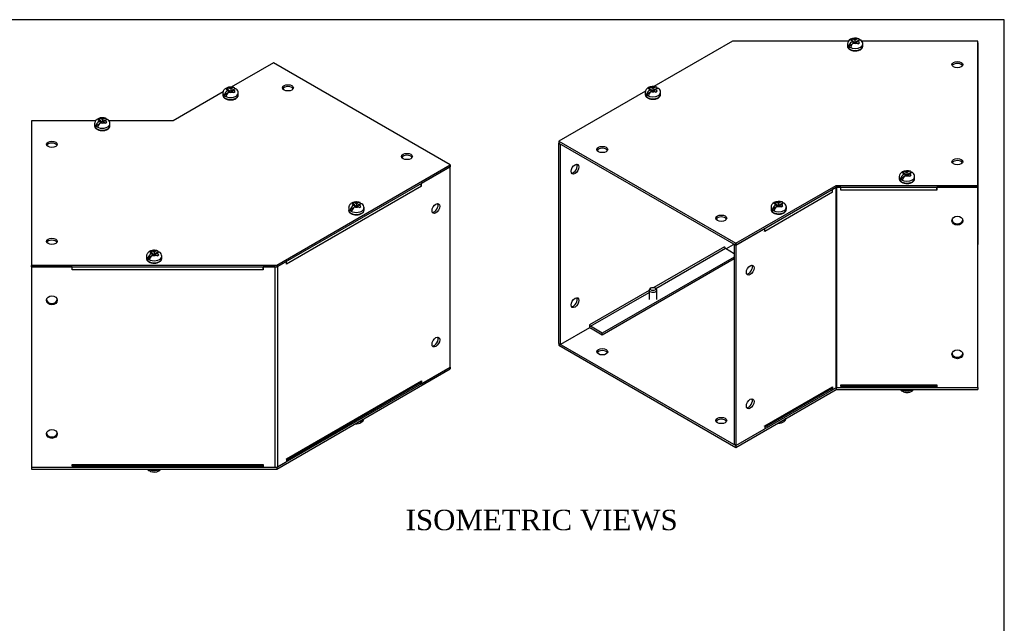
# Model space of a CAD drawing. Header units: inches. Extents: x 0.2 to 77.9, y -0.5 to 51.8.
# Tile 7 of 7: x 53.8 to 77.9, y 37 to 51.8. Entities that reach past the tile are written whole.
import ezdxf
from ezdxf.enums import TextEntityAlignment as Align

# ---------------------------------------------------------------- set-up
doc = ezdxf.new("R2010")
doc.units = ezdxf.units.IN
doc.header["$MEASUREMENT"] = 0
for name, color, linetype in [('COM55573-3', 7, 'Continuous'), ('COM55574-3', 7, 'Continuous'), ('COM55575-3', 7, 'Continuous'), ('Default', 7, 'Continuous'), ('SCS19491', 7, 'Continuous')]:
    doc.layers.add(name, color=color, linetype=linetype)
doc.styles.add('SEACAD_Times_New_Roman', font='times.ttf')

# ---------------------------------------------------------------- blocks, each defined once
blk = doc.blocks.new('SE6')
at = {"layer": 'COM55573-3', "color": 7, "linetype": 'Continuous'}
for p, q in [((71.241, 51.231), (69.315, 50.119)), ((74.08, 51.231), (71.241, 51.231)), ((77.241, 51.231), (74.403, 51.231)), ((77.241, 47.701), (77.241, 51.231)), ((69.113, 50.002), (66.999, 48.782)), ((66.999, 48.782), (71.322, 46.286)), ((66.999, 48.782), (66.999, 48.735)), ((66.999, 48.735), (71.322, 46.239)), ((71.322, 46.286), (73.774, 47.701)), ((73.774, 47.701), (77.241, 47.701)), ((73.774, 47.701), (73.774, 47.655)), ((77.241, 47.701), (77.241, 47.655)), ((71.322, 46.239), (73.774, 47.655)), ((73.774, 47.655), (77.241, 47.655)), ((71.322, 46.286), (71.322, 46.239)), ((77.241, 42.756), (77.241, 46.253)), ((66.999, 43.836), (71.322, 41.34)), ((66.999, 43.836), (66.999, 43.79)), ((66.999, 43.79), (71.322, 41.294)), ((71.322, 41.34), (73.765, 42.751)), ((71.322, 41.294), (73.774, 42.709)), ((73.774, 42.754), (73.774, 42.709)), ((73.774, 42.709), (77.241, 42.709)), ((73.894, 42.756), (76.241, 42.756)), ((77.241, 42.756), (77.241, 42.756)), ((77.241, 42.756), (77.241, 42.709)), ((71.322, 41.34), (71.322, 41.294))]:
    blk.add_line(p, q, dxfattribs=at)
for centre, major_axis in [((76.741, 50.654), (0.133, 0)), ((68.059, 48.578), (0.133, 0)), ((76.741, 48.279), (-0.133, 0)), ((70.968, 46.898), (0.133, 0)), ((68.059, 43.632), (0.133, 0)), ((70.968, 41.952), (0.133, 0))]:
    blk.add_ellipse(centre, major_axis=major_axis, ratio=0.57735, dxfattribs=at)
for centre in [(76.741, 50.607), (68.059, 48.531), (76.741, 48.232), (70.968, 46.851), (68.059, 43.585), (70.968, 41.906)]:
    blk.add_ellipse(centre, major_axis=(0.133, 0), ratio=0.57735, start_param=0.307887, end_param=2.833706, dxfattribs=at)
at = {"layer": 'COM55574-3', "color": 7, "linetype": 'Continuous'}
for p, q in [((73.689, 47.535), (72.029, 46.577)), ((73.765, 47.65), (73.689, 47.606)), ((73.689, 47.535), (73.689, 47.606)), ((73.689, 47.536), (73.689, 47.535)), ((73.689, 47.535), (73.689, 47.535)), ((73.765, 47.65), (73.765, 42.751)), ((73.786, 47.655), (73.786, 42.756)), ((73.894, 47.655), (73.786, 47.655)), ((73.894, 47.584), (73.894, 47.655)), ((73.894, 47.655), (73.894, 47.655)), ((73.894, 47.584), (73.894, 47.655)), ((73.894, 47.584), (73.894, 47.584)), ((76.241, 47.584), (73.894, 47.584)), ((77.241, 47.655), (76.241, 47.655)), ((76.241, 47.655), (76.241, 47.655)), ((76.241, 47.584), (76.241, 47.655)), ((76.241, 47.655), (76.241, 47.584)), ((76.241, 47.584), (76.241, 47.584)), ((77.241, 42.756), (77.241, 47.655)), ((77.241, 47.655), (77.241, 47.655)), ((72.029, 46.647), (71.322, 46.239)), ((72.029, 46.577), (72.029, 46.647)), ((72.029, 46.577), (72.029, 46.577)), ((72.029, 46.577), (72.029, 46.577)), ((71.282, 46.262), (71.282, 41.363)), ((71.322, 46.239), (71.282, 46.262)), ((71.322, 46.239), (71.322, 41.34)), ((72.029, 41.819), (73.689, 42.777)), ((72.029, 41.789), (73.671, 42.738)), ((73.653, 42.727), (73.689, 42.707)), ((73.689, 42.777), (73.689, 42.777)), ((73.689, 42.777), (73.689, 42.707)), ((73.689, 42.707), (73.765, 42.751)), ((73.786, 42.756), (73.894, 42.756)), ((73.894, 42.826), (73.894, 42.756)), ((73.894, 42.826), (73.894, 42.826)), ((73.894, 42.79), (73.894, 42.826)), ((73.894, 42.826), (76.241, 42.826)), ((73.894, 42.79), (76.241, 42.79)), ((76.241, 42.826), (76.241, 42.826)), ((76.241, 42.826), (76.241, 42.756)), ((76.241, 42.826), (76.241, 42.79)), ((76.241, 42.756), (77.241, 42.756)), ((71.322, 41.34), (72.029, 41.748)), ((72.029, 41.819), (72.029, 41.748)), ((72.029, 41.819), (72.029, 41.819)), ((71.322, 41.34), (71.282, 41.363))]:
    blk.add_line(p, q, dxfattribs=at)
for centre, major_axis, ratio, start_param, end_param in [((73.628, 47.571), (-0.043, 0.0745), 0.57735, 3.926991, 4.712389), ((73.786, 47.638), (-0.029, 0), 0.57735, 4.712389, 5.497787), ((76.741, 46.871), (-0.133, 0), 0.816497, 0.152109, 2.989484), ((71.968, 46.612), (0.043, -0.0745), 0.57735, 0.785398, 0.828194), ((71.635, 45.65), (-0.066, -0.115), 0.57735, 0.307887, 2.833706), ((76.741, 43.605), (-0.133, 0), 0.816497, 0.152109, 2.989484), ((73.628, 42.812), (-0.043, 0.0745), 0.57735, 3.141593, 3.926991), ((73.786, 42.739), (-0.029, 0), 0.57735, 4.712389, 5.497787), ((71.635, 42.384), (-0.067, -0.115), 0.57735, 0.307887, 2.833706), ((71.968, 41.854), (-0.043, 0.0745), 0.57735, 3.884195, 3.926991)]:
    blk.add_ellipse(centre, major_axis=major_axis, ratio=ratio, start_param=start_param, end_param=end_param, dxfattribs=at)
for centre, major_axis, ratio in [((76.741, 46.838), (-0.133, 0), 0.816497), ((71.675, 45.627), (-0.066, -0.115), 0.57735), ((76.741, 43.572), (-0.133, 0), 0.816497), ((71.675, 42.361), (-0.067, -0.115), 0.57735)]:
    blk.add_ellipse(centre, major_axis=major_axis, ratio=ratio, dxfattribs=at)
at = {"layer": 'COM55575-3', "color": 7, "linetype": 'Continuous'}
for p, q in [((77.241, 51.185), (77.241, 51.152)), ((77.241, 51.185), (77.241, 51.185)), ((77.241, 51.152), (77.241, 46.253)), ((77.241, 51.152), (77.241, 51.152)), ((66.999, 48.735), (67.039, 48.712)), ((66.999, 43.836), (66.999, 48.735)), ((67.039, 43.813), (67.039, 48.712)), ((71.256, 46.248), (71.088, 46.15)), ((71.256, 46.248), (71.256, 46.277)), ((71.277, 46.253), (71.277, 46.265)), ((71.282, 46.253), (71.277, 46.253)), ((77.241, 46.253), (77.241, 46.253)), ((71.047, 46.197), (69.323, 45.202)), ((69.367, 45.18), (71.068, 46.162)), ((71.047, 46.197), (71.048, 46.197)), ((71.048, 46.197), (71.048, 46.196)), ((71.068, 46.162), (71.282, 46.039)), ((71.282, 45.947), (68.059, 44.087)), ((71.282, 45.901), (68.059, 44.04)), ((69.202, 45.132), (67.746, 44.291)), ((67.767, 44.256), (69.202, 45.084)), ((67.746, 44.221), (67.039, 43.813)), ((67.746, 44.291), (67.746, 44.291)), ((67.746, 44.291), (67.746, 44.221)), ((68.059, 44.087), (67.767, 44.256)), ((68.059, 44.04), (67.767, 44.209)), ((68.059, 44.04), (68.059, 44.087)), ((66.999, 43.836), (67.039, 43.813))]:
    blk.add_line(p, q, dxfattribs=at)
for centre in [(67.392, 48.099), (67.392, 44.833)]:
    blk.add_ellipse(centre, major_axis=(-0.066, -0.115), ratio=0.57735, dxfattribs=at)
for centre, major_axis, start_param, end_param in [((67.352, 48.123), (0.067, 0.115), 3.44948, 5.975298), ((71.277, 46.236), (-0.029, 0), 4.712389, 5.497787), ((71.068, 46.186), (0.0145, -0.0251), 3.926991, 5.497787), ((67.352, 44.857), (0.066, 0.115), 3.44948, 5.975298), ((67.767, 44.279), (-0.0145, 0.0251), 0.785398, 2.356194), ((67.767, 44.279), (-0.043, 0.0745), 2.011271, 2.356194)]:
    blk.add_ellipse(centre, major_axis=major_axis, ratio=0.57735, start_param=start_param, end_param=end_param, dxfattribs=at)
at = {"layer": 'SCS19491', "color": 7, "linetype": 'Continuous'}
for p, q in [((74.168, 51.285), (74.127, 51.259)), ((74.168, 51.241), (74.168, 51.285)), ((74.237, 51.252), (74.189, 51.277)), ((74.286, 51.28), (74.237, 51.252)), ((74.054, 51.156), (74.054, 51.107)), ((74.161, 51.147), (74.09, 51.106)), ((74.127, 51.259), (74.151, 51.251)), ((74.151, 51.251), (74.195, 51.227)), ((74.195, 51.227), (74.154, 51.204)), ((74.195, 51.178), (74.195, 51.227)), ((74.226, 51.196), (74.195, 51.213)), ((74.197, 51.18), (74.239, 51.204)), ((74.237, 51.252), (74.237, 51.203)), ((74.239, 51.204), (74.285, 51.179)), ((74.281, 51.216), (74.25, 51.198)), ((74.281, 51.228), (74.328, 51.255)), ((74.328, 51.203), (74.281, 51.228)), ((74.281, 51.181), (74.281, 51.228)), ((74.306, 51.164), (74.347, 51.19)), ((74.347, 51.19), (74.328, 51.203)), ((74.429, 51.107), (74.429, 51.156)), ((69.223, 50.102), (69.183, 50.076)), ((69.183, 50.076), (69.206, 50.068)), ((69.223, 50.059), (69.223, 50.102)), ((69.293, 50.069), (69.245, 50.095)), ((69.341, 50.097), (69.293, 50.069)), ((69.337, 50.046), (69.383, 50.073)), ((69.109, 49.974), (69.109, 49.925)), ((69.217, 49.964), (69.146, 49.923)), ((69.206, 50.068), (69.25, 50.045)), ((69.25, 50.045), (69.21, 50.022)), ((69.25, 49.995), (69.25, 50.045)), ((69.281, 50.014), (69.25, 50.031)), ((69.252, 49.997), (69.294, 50.021)), ((69.293, 50.069), (69.293, 50.02)), ((69.294, 50.021), (69.34, 49.997)), ((69.337, 50.034), (69.305, 50.015)), ((69.383, 50.021), (69.337, 50.046)), ((69.337, 49.999), (69.337, 50.046)), ((69.362, 49.982), (69.402, 50.008)), ((69.402, 50.008), (69.383, 50.021)), ((69.484, 49.925), (69.484, 49.974)), ((75.32, 47.915), (75.32, 47.866)), ((75.428, 47.906), (75.356, 47.864)), ((75.434, 48.044), (75.393, 48.018)), ((75.393, 48.018), (75.417, 48.009)), ((75.417, 48.009), (75.461, 47.986)), ((75.461, 47.986), (75.421, 47.963)), ((75.434, 48), (75.434, 48.044)), ((75.503, 48.011), (75.455, 48.036)), ((75.461, 47.937), (75.461, 47.986)), ((75.492, 47.955), (75.461, 47.972)), ((75.463, 47.938), (75.505, 47.962)), ((75.552, 48.039), (75.503, 48.011)), ((75.503, 48.011), (75.503, 47.962)), ((75.505, 47.962), (75.551, 47.938)), ((75.547, 47.975), (75.516, 47.957)), ((75.547, 47.987), (75.594, 48.014)), ((75.594, 47.962), (75.547, 47.987)), ((75.547, 47.94), (75.547, 47.987)), ((75.572, 47.923), (75.613, 47.949)), ((75.613, 47.949), (75.594, 47.962)), ((75.695, 47.866), (75.695, 47.915)), ((72.298, 47.294), (72.257, 47.268)), ((72.257, 47.268), (72.281, 47.259)), ((72.281, 47.259), (72.324, 47.236)), ((72.324, 47.236), (72.284, 47.213)), ((72.298, 47.25), (72.298, 47.294)), ((72.367, 47.26), (72.319, 47.286)), ((72.324, 47.187), (72.324, 47.236)), ((72.356, 47.205), (72.324, 47.222)), ((72.327, 47.188), (72.368, 47.212)), ((72.415, 47.288), (72.367, 47.26)), ((72.367, 47.26), (72.367, 47.211)), ((72.368, 47.212), (72.414, 47.188)), ((72.411, 47.225), (72.379, 47.207)), ((72.411, 47.237), (72.458, 47.264)), ((72.457, 47.212), (72.411, 47.237)), ((72.411, 47.19), (72.411, 47.237)), ((72.436, 47.173), (72.477, 47.199)), ((72.477, 47.199), (72.457, 47.212)), ((72.184, 47.165), (72.184, 47.116)), ((72.291, 47.156), (72.22, 47.114)), ((72.559, 47.116), (72.559, 47.165)), ((69.202, 45.143), (69.202, 44.912)), ((69.251, 45.194), (69.23, 45.182)), ((69.364, 45.182), (69.343, 45.194)), ((69.392, 44.912), (69.392, 45.143))]:
    blk.add_line(p, q, dxfattribs=at)
for centre, radius, start, end in [((74.241, 51.06), 0.242, 69.0705, 118.1194), ((74.155, 51.214), 0.0717, 61.1579, 79.3273), ((74.19, 51.153), 0.136, 117.5525, 178.753), ((74.232, 51.083), 0.144, 122.6431, 170.9725), ((74.274, 51.059), 0.144, 122.6435, 170.9722), ((74.23, 51.079), 0.114, 48.339, 61.6041), ((74.299, 51.155), 0.13, 0.2644, 51.7416), ((69.246, 49.971), 0.136, 117.5525, 178.753), ((69.297, 49.878), 0.242, 69.0705, 118.1194), ((69.21, 50.032), 0.0717, 61.1579, 79.3273), ((69.354, 49.973), 0.13, 0.2644, 51.7416), ((69.287, 49.901), 0.144, 122.6431, 170.9725), ((69.33, 49.876), 0.144, 122.6435, 170.9722), ((69.286, 49.897), 0.114, 48.339, 61.6041), ((75.457, 47.912), 0.136, 117.5525, 178.753), ((75.498, 47.842), 0.144, 122.6431, 170.9725), ((75.508, 47.819), 0.242, 69.0705, 118.1194), ((75.541, 47.817), 0.144, 122.6435, 170.9722), ((75.421, 47.973), 0.0717, 61.1579, 79.3273), ((75.497, 47.838), 0.114, 48.339, 61.6041), ((75.565, 47.914), 0.13, 0.2644, 51.7416), ((72.32, 47.162), 0.136, 117.5525, 178.753), ((72.362, 47.092), 0.144, 122.6431, 170.9725), ((72.371, 47.069), 0.242, 69.0705, 118.1194), ((72.404, 47.067), 0.144, 122.6435, 170.9722), ((72.284, 47.223), 0.0717, 61.1579, 79.3273), ((72.36, 47.088), 0.114, 48.339, 61.6041), ((72.429, 47.164), 0.13, 0.2644, 51.7416), ((75.45, 42.785), 0.13, 217.3086, 231.6624)]:
    blk.add_arc(centre, radius, start, end, dxfattribs=at)
for centre, major_axis, start_param, end_param in [((74.241, 51.23), (0.0975, 0), 1.098165, 2.133766), ((74.241, 51.156), (0.187, 0), 3.142453, 6.28258), ((74.241, 51.107), (-0.187, 0), 0, 3.141593), ((74.241, 51.168), (-0.186, 0), 0.623612, 0.947184), ((74.241, 51.23), (0.0975, 0), 2.760151, 3.614224), ((74.241, 51.23), (-0.0975, 0), 1.098165, 2.03117), ((74.241, 51.23), (-0.0975, 0), 2.657556, 3.614224), ((69.297, 50.047), (0.0975, 0), 1.098165, 2.133766), ((69.297, 50.047), (-0.0975, 0), 2.657556, 3.614224), ((69.297, 49.974), (0.187, 0), 3.142453, 6.28258), ((69.297, 49.925), (-0.187, 0), 0, 3.141593), ((69.297, 49.986), (-0.186, 0), 0.623612, 0.947184), ((69.297, 50.047), (0.0975, 0), 2.760151, 3.614224), ((69.297, 50.047), (-0.0975, 0), 1.098165, 2.03117), ((75.507, 47.915), (0.188, 0), 3.142453, 6.28258), ((75.507, 47.988), (0.0975, 0), 2.760151, 3.614224), ((75.507, 47.988), (0.0975, 0), 1.098165, 2.133766), ((75.507, 47.988), (-0.0975, 0), 1.098165, 2.03117), ((75.507, 47.988), (-0.0975, 0), 2.657556, 3.614224), ((75.507, 47.866), (-0.188, 0), 0, 3.141593), ((75.507, 47.927), (-0.186, 0), 0.623612, 0.947184), ((72.371, 47.238), (0.0975, 0), 2.760151, 3.614224), ((72.371, 47.238), (0.0975, 0), 1.098165, 2.133766), ((72.371, 47.238), (-0.0975, 0), 1.098165, 2.03117), ((72.371, 47.238), (-0.0975, 0), 2.657556, 3.614224), ((72.371, 47.165), (0.187, 0), 3.142453, 6.28258), ((72.371, 47.116), (-0.187, 0), 0, 3.141593), ((72.371, 47.177), (-0.186, 0), 0.623612, 0.947184), ((69.297, 45.143), (-0.095, 0), 5.497787, 6.283185), ((69.297, 45.143), (-0.095, 0), 0, 3.926991), ((75.507, 42.772), (-0.186, 0), 0.623612, 0.947184), ((75.507, 42.784), (-0.188, 0), 0.764565, 2.377028), ((72.371, 42.034), (-0.187, 0), 1.86126, 2.851129)]:
    blk.add_ellipse(centre, major_axis=major_axis, ratio=0.57735, start_param=start_param, end_param=end_param, dxfattribs=at)
blk.add_ellipse((69.297, 45.167), major_axis=(0.065, 0), ratio=0.57735, dxfattribs=at)
for points, knots in [([(74.35, 51.256), (74.349, 51.26), (74.348, 51.263), (74.346, 51.27), (74.344, 51.273), (74.34, 51.278), (74.338, 51.281), (74.333, 51.284), (74.331, 51.286), (74.325, 51.288), (74.321, 51.289), (74.315, 51.289), (74.311, 51.289), (74.304, 51.288), (74.301, 51.287), (74.293, 51.284), (74.289, 51.282), (74.286, 51.28)], [0, 0, 0, 0, 0.125, 0.125, 0.25, 0.25, 0.375, 0.375, 0.5, 0.5, 0.625, 0.625, 0.75, 0.75, 0.875, 0.875, 1, 1, 1, 1]), ([(74.054, 51.107), (74.054, 51.107), (74.052, 51.099), (74.057, 51.082), (74.068, 51.059), (74.085, 51.039), (74.109, 51.021), (74.139, 51.006), (74.173, 50.995), (74.21, 50.989), (74.248, 50.988), (74.286, 50.991), (74.322, 50.999), (74.35, 51.009), (74.363, 51.016), (74.369, 51.019)], [0, 0, 0, 0, 0.000129, 0.081227, 0.161396, 0.243782, 0.329993, 0.418934, 0.508587, 0.597991, 0.687176, 0.776401, 0.865917, 0.956041, 1, 1, 1, 1]), ([(74.328, 51.255), (74.332, 51.257), (74.336, 51.259), (74.343, 51.262), (74.347, 51.263), (74.354, 51.264), (74.357, 51.265), (74.364, 51.264), (74.367, 51.264), (74.373, 51.261), (74.376, 51.26), (74.378, 51.258), (74.379, 51.258), (74.379, 51.257)], [0, 0, 0, 0, 0.125, 0.125, 0.25, 0.25, 0.375, 0.375, 0.5, 0.5, 0.625, 0.625, 0.6402309, 0.6402309, 0.6402309, 0.6402309]), ([(74.369, 51.019), (74.374, 51.023), (74.387, 51.031), (74.406, 51.048), (74.421, 51.07), (74.428, 51.09), (74.428, 51.102), (74.428, 51.106)], [0, 0, 0, 0, 0.142192, 0.410658, 0.647902, 0.875745, 1, 1, 1, 1]), ([(69.405, 50.073), (69.405, 50.077), (69.404, 50.081), (69.401, 50.088), (69.4, 50.091), (69.396, 50.096), (69.394, 50.098), (69.389, 50.102), (69.386, 50.104), (69.38, 50.106), (69.377, 50.106), (69.37, 50.107), (69.367, 50.107), (69.36, 50.105), (69.356, 50.104), (69.349, 50.101), (69.345, 50.1), (69.341, 50.097)], [0, 0, 0, 0, 0.125, 0.125, 0.25, 0.25, 0.375, 0.375, 0.5, 0.5, 0.625, 0.625, 0.75, 0.75, 0.875, 0.875, 1, 1, 1, 1]), ([(69.383, 50.073), (69.387, 50.075), (69.391, 50.077), (69.399, 50.08), (69.402, 50.081), (69.409, 50.082), (69.413, 50.082), (69.419, 50.082), (69.423, 50.081), (69.428, 50.079), (69.431, 50.078), (69.434, 50.075), (69.434, 50.075), (69.434, 50.075)], [0, 0, 0, 0, 0.125, 0.125, 0.25, 0.25, 0.375, 0.375, 0.5, 0.5, 0.625, 0.625, 0.6402309, 0.6402309, 0.6402309, 0.6402309]), ([(69.109, 49.925), (69.109, 49.925), (69.108, 49.917), (69.112, 49.9), (69.123, 49.877), (69.141, 49.856), (69.165, 49.838), (69.194, 49.824), (69.228, 49.813), (69.265, 49.807), (69.303, 49.805), (69.341, 49.808), (69.377, 49.816), (69.405, 49.827), (69.419, 49.834), (69.424, 49.837)], [0, 0, 0, 0, 0.000129, 0.081227, 0.161396, 0.243782, 0.329993, 0.418934, 0.508587, 0.597991, 0.687176, 0.776401, 0.865917, 0.956041, 1, 1, 1, 1]), ([(69.424, 49.837), (69.43, 49.84), (69.443, 49.848), (69.462, 49.866), (69.476, 49.887), (69.484, 49.908), (69.483, 49.919), (69.483, 49.924)], [0, 0, 0, 0, 0.142192, 0.410658, 0.647902, 0.875745, 1, 1, 1, 1]), ([(75.616, 48.014), (75.616, 48.018), (75.615, 48.022), (75.612, 48.029), (75.61, 48.032), (75.607, 48.037), (75.604, 48.039), (75.599, 48.043), (75.597, 48.045), (75.591, 48.047), (75.588, 48.048), (75.581, 48.048), (75.578, 48.048), (75.571, 48.046), (75.567, 48.045), (75.559, 48.043), (75.556, 48.041), (75.552, 48.039)], [0, 0, 0, 0, 0.125, 0.125, 0.25, 0.25, 0.375, 0.375, 0.5, 0.5, 0.625, 0.625, 0.75, 0.75, 0.875, 0.875, 1, 1, 1, 1]), ([(75.594, 48.014), (75.598, 48.016), (75.602, 48.018), (75.609, 48.021), (75.613, 48.022), (75.62, 48.023), (75.624, 48.023), (75.63, 48.023), (75.633, 48.022), (75.639, 48.02), (75.642, 48.019), (75.645, 48.017), (75.645, 48.016), (75.645, 48.016)], [0, 0, 0, 0, 0.125, 0.125, 0.25, 0.25, 0.375, 0.375, 0.5, 0.5, 0.625, 0.625, 0.6402309, 0.6402309, 0.6402309, 0.6402309]), ([(75.32, 47.866), (75.32, 47.866), (75.319, 47.858), (75.323, 47.841), (75.334, 47.818), (75.352, 47.797), (75.376, 47.78), (75.405, 47.765), (75.439, 47.754), (75.476, 47.748), (75.514, 47.746), (75.552, 47.75), (75.588, 47.757), (75.616, 47.768), (75.63, 47.775), (75.635, 47.778)], [0, 0, 0, 0, 0.000129, 0.081227, 0.161396, 0.243782, 0.329993, 0.418934, 0.508587, 0.597991, 0.687176, 0.776401, 0.865917, 0.956041, 1, 1, 1, 1]), ([(75.635, 47.778), (75.64, 47.781), (75.654, 47.79), (75.673, 47.807), (75.687, 47.829), (75.694, 47.849), (75.694, 47.86), (75.694, 47.865)], [0, 0, 0, 0, 0.142192, 0.410658, 0.647902, 0.875745, 1, 1, 1, 1]), ([(72.48, 47.264), (72.479, 47.268), (72.478, 47.272), (72.476, 47.279), (72.474, 47.282), (72.47, 47.287), (72.468, 47.289), (72.463, 47.293), (72.46, 47.295), (72.454, 47.297), (72.451, 47.297), (72.445, 47.298), (72.441, 47.298), (72.434, 47.296), (72.43, 47.295), (72.423, 47.292), (72.419, 47.291), (72.415, 47.288)], [0, 0, 0, 0, 0.125, 0.125, 0.25, 0.25, 0.375, 0.375, 0.5, 0.5, 0.625, 0.625, 0.75, 0.75, 0.875, 0.875, 1, 1, 1, 1]), ([(72.458, 47.264), (72.462, 47.266), (72.465, 47.268), (72.473, 47.271), (72.477, 47.272), (72.484, 47.273), (72.487, 47.273), (72.494, 47.273), (72.497, 47.272), (72.503, 47.27), (72.505, 47.269), (72.508, 47.267), (72.509, 47.266), (72.509, 47.266)], [0, 0, 0, 0, 0.125, 0.125, 0.25, 0.25, 0.375, 0.375, 0.5, 0.5, 0.625, 0.625, 0.6402309, 0.6402309, 0.6402309, 0.6402309]), ([(72.184, 47.116), (72.184, 47.116), (72.182, 47.108), (72.187, 47.091), (72.197, 47.068), (72.215, 47.047), (72.239, 47.029), (72.269, 47.015), (72.303, 47.004), (72.34, 46.998), (72.378, 46.996), (72.416, 47), (72.452, 47.007), (72.48, 47.018), (72.493, 47.025), (72.498, 47.028)], [0, 0, 0, 0, 0.000129, 0.081227, 0.161396, 0.243782, 0.329993, 0.418934, 0.508587, 0.597991, 0.687176, 0.776401, 0.865917, 0.956041, 1, 1, 1, 1]), ([(72.498, 47.028), (72.504, 47.031), (72.517, 47.04), (72.536, 47.057), (72.551, 47.079), (72.558, 47.099), (72.558, 47.11), (72.557, 47.115)], [0, 0, 0, 0, 0.142192, 0.410658, 0.647902, 0.875745, 1, 1, 1, 1]), ([(75.356, 42.709), (75.357, 42.705), (75.358, 42.701), (75.361, 42.695), (75.362, 42.692), (75.366, 42.686), (75.368, 42.684), (75.373, 42.68), (75.376, 42.679), (75.382, 42.677), (75.385, 42.676), (75.391, 42.676), (75.395, 42.676), (75.399, 42.677), (75.4, 42.677), (75.401, 42.677)], [0, 0, 0, 0, 0.125, 0.125, 0.25, 0.25, 0.375, 0.375, 0.5, 0.5, 0.625, 0.625, 0.75, 0.75, 0.7800931, 0.7800931, 0.7800931, 0.7800931]), ([(75.421, 42.653), (75.418, 42.654), (75.415, 42.656), (75.411, 42.66), (75.408, 42.662), (75.405, 42.667), (75.403, 42.67), (75.4, 42.677), (75.399, 42.681), (75.399, 42.685)], [0.5068605, 0.5068605, 0.5068605, 0.5068605, 0.625, 0.625, 0.75, 0.75, 0.875, 0.875, 1, 1, 1, 1]), ([(75.421, 42.654), (75.423, 42.653), (75.435, 42.647), (75.462, 42.641), (75.5, 42.637), (75.538, 42.639), (75.576, 42.646), (75.611, 42.659), (75.64, 42.678), (75.659, 42.695), (75.668, 42.706), (75.67, 42.709)], [0, 0, 0, 0, 0.0183362, 0.1198613, 0.22273, 0.3263596, 0.4319738, 0.5412383, 0.6388668, 0.7308859, 0.7618594, 0.7618594, 0.7618594, 0.7618594]), ([(72.353, 41.888), (72.356, 41.888), (72.372, 41.887), (72.402, 41.889), (72.44, 41.896), (72.474, 41.909), (72.504, 41.928), (72.527, 41.949), (72.545, 41.974), (72.552, 41.994), (72.555, 42.004), (72.555, 42.005)], [0.1947864, 0.1947864, 0.1947864, 0.1947864, 0.22273, 0.3263596, 0.4319738, 0.5412383, 0.6388668, 0.7308859, 0.8185397, 0.903816, 0.9127191, 0.9127191, 0.9127191, 0.9127191])]:
    blk.add_open_spline(points, degree=3, knots=knots, dxfattribs=at)
blk = doc.blocks.new('SE7')
at = {"layer": 'COM55573-3', "color": 7, "linetype": 'Continuous'}
for p, q in [((60.02, 50.699), (58.989, 50.103)), ((64.343, 48.203), (60.02, 50.699)), ((58.787, 49.987), (57.568, 49.283)), ((55.673, 49.283), (54.101, 49.283)), ((54.101, 49.283), (54.101, 45.753)), ((57.568, 49.283), (55.996, 49.283)), ((60.101, 45.753), (64.343, 48.203)), ((60.101, 45.707), (64.343, 48.156)), ((64.343, 48.203), (64.343, 48.156)), ((54.101, 45.753), (60.101, 45.753)), ((54.101, 45.753), (54.101, 45.707)), ((60.101, 45.753), (60.101, 45.707)), ((54.101, 45.707), (60.101, 45.707)), ((60.101, 40.808), (64.343, 43.257)), ((60.101, 40.761), (64.343, 43.211)), ((64.343, 43.257), (64.343, 43.211)), ((54.101, 40.808), (54.101, 40.761)), ((54.101, 40.761), (60.101, 40.761)), ((55.1, 40.808), (59.77, 40.808)), ((60.069, 40.808), (60.101, 40.808)), ((60.101, 40.808), (60.101, 40.761))]:
    blk.add_line(p, q, dxfattribs=at)
for centre, major_axis in [((60.374, 50.086), (-0.133, 0)), ((54.601, 48.706), (0.133, 0)), ((63.283, 48.407), (-0.133, 0)), ((54.601, 46.331), (-0.133, 0))]:
    blk.add_ellipse(centre, major_axis=major_axis, ratio=0.57735, dxfattribs=at)
for centre in [(60.374, 50.04), (54.601, 48.659), (63.283, 48.36), (54.601, 46.284)]:
    blk.add_ellipse(centre, major_axis=(-0.133, 0), ratio=0.57735, start_param=3.44948, end_param=5.975298, dxfattribs=at)
at = {"layer": 'COM55575-3', "color": 7, "linetype": 'Continuous'}
for p, q in [((64.343, 48.156), (63.636, 47.748)), ((64.343, 43.257), (64.343, 48.156)), ((63.636, 47.678), (60.335, 45.772)), ((63.636, 47.678), (63.636, 47.748)), ((63.636, 47.678), (63.636, 47.678)), ((63.636, 47.678), (63.636, 47.678)), ((54.101, 45.707), (54.101, 45.739)), ((54.101, 45.739), (54.101, 45.739)), ((60.335, 45.842), (60.126, 45.721)), ((60.335, 45.772), (60.335, 45.842)), ((60.335, 45.772), (60.335, 45.772)), ((60.335, 45.772), (60.335, 45.772)), ((54.101, 45.707), (54.101, 40.808)), ((55.1, 45.707), (54.101, 45.707)), ((55.1, 45.636), (55.1, 45.707)), ((55.1, 45.707), (55.1, 45.707)), ((55.1, 45.636), (55.101, 45.636)), ((55.101, 45.636), (55.101, 45.707)), ((59.77, 45.636), (55.101, 45.636)), ((60.065, 45.707), (59.77, 45.707)), ((59.77, 45.707), (59.77, 45.707)), ((59.77, 45.636), (59.77, 45.707)), ((59.77, 45.707), (59.77, 45.636)), ((59.77, 45.636), (59.77, 45.636)), ((60.065, 40.808), (60.065, 45.707)), ((60.126, 40.822), (60.126, 45.721)), ((63.636, 42.849), (64.343, 43.257)), ((60.335, 41.013), (63.636, 42.919)), ((60.335, 40.984), (63.618, 42.88)), ((63.601, 42.869), (63.636, 42.849)), ((63.636, 42.919), (63.636, 42.919)), ((63.636, 42.919), (63.636, 42.849)), ((60.126, 40.822), (60.335, 40.943)), ((60.335, 41.013), (60.335, 40.943)), ((60.335, 41.013), (60.335, 41.013)), ((54.101, 40.808), (55.1, 40.808)), ((55.1, 40.878), (55.1, 40.808)), ((55.101, 40.878), (55.1, 40.878)), ((55.101, 40.841), (55.101, 40.878)), ((55.101, 40.878), (59.77, 40.878)), ((55.101, 40.841), (59.77, 40.841)), ((59.77, 40.878), (59.77, 40.878)), ((59.77, 40.878), (59.77, 40.808)), ((59.77, 40.878), (59.77, 40.841)), ((59.77, 40.808), (60.065, 40.808))]:
    blk.add_line(p, q, dxfattribs=at)
for centre, major_axis, ratio, start_param, end_param in [((63.575, 47.713), (-0.043, 0.0745), 0.57735, 3.926991, 4.712389), ((63.95, 47.159), (0.066, 0.115), 0.57735, 3.44948, 5.975298), ((60.274, 45.807), (0.043, -0.0745), 0.57735, 0.785398, 0.828194), ((60.065, 45.756), (0.086, 0), 0.57735, 4.712389, 4.753272), ((54.601, 44.923), (0.133, 0), 0.816497, 3.293701, 6.131077), ((63.95, 43.893), (0.067, 0.115), 0.57735, 3.44948, 5.975298), ((63.575, 42.954), (-0.043, 0.0745), 0.57735, 3.141593, 3.926991), ((54.601, 41.657), (0.133, 0), 0.816497, 3.293701, 6.131077), ((60.274, 41.048), (-0.043, 0.0745), 0.57735, 3.884195, 3.926991), ((60.065, 40.857), (0.086, 0), 0.57735, 4.712389, 5.497787)]:
    blk.add_ellipse(centre, major_axis=major_axis, ratio=ratio, start_param=start_param, end_param=end_param, dxfattribs=at)
for centre, major_axis, ratio in [((63.99, 47.135), (-0.067, -0.115), 0.57735), ((54.601, 44.89), (-0.133, 0), 0.816497), ((63.99, 43.87), (-0.067, -0.115), 0.57735), ((54.601, 41.624), (-0.133, 0), 0.816497)]:
    blk.add_ellipse(centre, major_axis=major_axis, ratio=ratio, dxfattribs=at)
at = {"layer": 'SCS19491', "color": 7, "linetype": 'Continuous'}
for p, q in [((58.906, 50.09), (58.865, 50.065)), ((58.906, 50.046), (58.906, 50.09)), ((58.973, 50.058), (58.928, 50.082)), ((59.015, 50.082), (58.973, 50.058)), ((58.783, 49.958), (58.783, 49.909)), ((58.891, 49.949), (58.82, 49.908)), ((58.865, 50.065), (58.885, 50.058)), ((58.931, 50.033), (58.884, 50.006)), ((58.885, 50.058), (58.931, 50.033)), ((58.927, 49.982), (58.975, 50.01)), ((58.931, 49.984), (58.931, 50.033)), ((58.962, 50.002), (58.931, 50.019)), ((58.973, 50.058), (58.973, 50.009)), ((58.975, 50.01), (59.023, 49.984)), ((59.018, 50.022), (58.986, 50.004)), ((59.018, 50.034), (59.058, 50.057)), ((59.061, 50.011), (59.018, 50.034)), ((59.018, 49.987), (59.018, 50.034)), ((59.044, 49.969), (59.085, 49.994)), ((59.085, 49.994), (59.061, 50.011)), ((59.158, 49.909), (59.158, 49.958)), ((55.647, 49.208), (55.647, 49.159)), ((55.755, 49.199), (55.683, 49.158)), ((55.77, 49.34), (55.729, 49.315)), ((55.729, 49.315), (55.748, 49.308)), ((55.748, 49.308), (55.795, 49.283)), ((55.795, 49.283), (55.748, 49.256)), ((55.77, 49.296), (55.77, 49.34)), ((55.79, 49.232), (55.839, 49.26)), ((55.837, 49.308), (55.791, 49.332)), ((55.795, 49.234), (55.795, 49.283)), ((55.826, 49.252), (55.795, 49.269)), ((55.879, 49.332), (55.837, 49.308)), ((55.837, 49.308), (55.837, 49.259)), ((55.839, 49.26), (55.887, 49.234)), ((55.881, 49.272), (55.85, 49.254)), ((55.881, 49.284), (55.921, 49.307)), ((55.925, 49.261), (55.881, 49.284)), ((55.881, 49.237), (55.881, 49.284)), ((55.908, 49.219), (55.949, 49.244)), ((55.949, 49.244), (55.925, 49.261)), ((56.022, 49.159), (56.022, 49.208)), ((61.98, 47.281), (61.94, 47.256)), ((61.94, 47.256), (61.959, 47.249)), ((62.005, 47.224), (61.958, 47.197)), ((61.959, 47.249), (62.005, 47.224)), ((61.98, 47.238), (61.98, 47.281)), ((62.001, 47.173), (62.049, 47.201)), ((62.048, 47.249), (62.002, 47.273)), ((62.005, 47.175), (62.005, 47.224)), ((62.037, 47.193), (62.005, 47.21)), ((62.09, 47.273), (62.048, 47.249)), ((62.048, 47.249), (62.048, 47.2)), ((62.049, 47.201), (62.097, 47.175)), ((62.092, 47.213), (62.06, 47.195)), ((62.092, 47.225), (62.132, 47.248)), ((62.136, 47.202), (62.092, 47.225)), ((62.092, 47.178), (62.092, 47.225)), ((62.119, 47.16), (62.159, 47.185)), ((62.159, 47.185), (62.136, 47.202)), ((61.858, 47.149), (61.858, 47.1)), ((61.966, 47.14), (61.894, 47.099)), ((62.233, 47.1), (62.233, 47.149)), ((57.036, 46.099), (56.995, 46.074)), ((56.995, 46.074), (57.014, 46.067)), ((57.014, 46.067), (57.061, 46.042)), ((57.061, 46.042), (57.014, 46.015)), ((57.036, 46.055), (57.036, 46.099)), ((57.056, 45.99), (57.105, 46.018)), ((57.103, 46.066), (57.057, 46.091)), ((57.061, 45.993), (57.061, 46.042)), ((57.092, 46.011), (57.061, 46.028)), ((57.145, 46.091), (57.103, 46.066)), ((57.103, 46.066), (57.103, 46.017)), ((57.105, 46.018), (57.153, 45.993)), ((57.147, 46.031), (57.116, 46.012)), ((57.147, 46.043), (57.188, 46.066)), ((57.191, 46.019), (57.147, 46.043)), ((57.147, 45.996), (57.147, 46.043)), ((57.174, 45.978), (57.215, 46.003)), ((57.215, 46.003), (57.191, 46.019)), ((56.913, 45.967), (56.913, 45.918)), ((57.021, 45.958), (56.95, 45.916)), ((57.288, 45.918), (57.288, 45.967))]:
    blk.add_line(p, q, dxfattribs=at)
for centre, radius, start, end in [((58.891, 50.016), 0.0757, 61.1704, 78.6217), ((58.962, 49.885), 0.144, 122.6431, 170.9725), ((59.004, 49.861), 0.144, 122.6435, 170.9722), ((58.971, 49.888), 0.11, 47.8747, 61.5442), ((59.028, 49.957), 0.13, 0.4994, 51.6754), ((55.825, 49.135), 0.144, 122.6431, 170.9725), ((55.868, 49.111), 0.144, 122.6435, 170.9722), ((55.755, 49.266), 0.0757, 61.1704, 78.6217), ((55.834, 49.138), 0.11, 47.8747, 61.5442), ((55.892, 49.207), 0.13, 0.4994, 51.6754), ((62.036, 47.076), 0.144, 122.6431, 170.9725), ((61.965, 47.207), 0.0757, 61.1704, 78.6217), ((62.103, 47.148), 0.13, 0.4994, 51.6754), ((62.078, 47.052), 0.144, 122.6435, 170.9722), ((62.045, 47.079), 0.11, 47.8747, 61.5442), ((57.091, 45.894), 0.144, 122.6431, 170.9725), ((57.134, 45.869), 0.144, 122.6435, 170.9722), ((57.021, 46.025), 0.0757, 61.1704, 78.6217), ((57.1, 45.896), 0.11, 47.8747, 61.5442), ((57.158, 45.966), 0.13, 0.4994, 51.6754), ((62.045, 42.114), 0.242, 265.7403, 298.1194), ((62.096, 42.022), 0.136, 297.5535, 346.5629), ((57.043, 40.836), 0.129, 215.9144, 231.7888), ((57.101, 40.932), 0.242, 249.0713, 298.1194), ((57.152, 40.839), 0.136, 297.5535, 324.7961)]:
    blk.add_arc(centre, radius, start, end, dxfattribs=at)
for centre, major_axis, start_param, end_param in [((58.971, 50.032), (0.0975, 0), 1.098165, 2.03117), ((58.971, 49.958), (-0.187, 0), 6.28258, 6.283185), ((58.971, 49.958), (-0.187, 0), 0, 3.142453), ((58.971, 49.909), (0.187, 0), 3.141593, 6.283185), ((58.971, 49.97), (-0.186, 0), 0.623612, 0.947184), ((58.971, 50.032), (0.0975, 0), 2.657556, 3.614224), ((58.971, 50.032), (-0.0975, 0), 1.098165, 2.133766), ((58.971, 50.032), (-0.0975, 0), 2.760151, 3.614224), ((55.834, 49.208), (-0.188, 0), 6.28258, 6.283185), ((55.834, 49.208), (-0.188, 0), 0, 3.142453), ((55.834, 49.159), (0.187, 0), 3.141593, 6.283185), ((55.834, 49.22), (-0.186, 0), 0.623612, 0.947184), ((55.834, 49.282), (0.0975, 0), 2.657556, 3.614224), ((55.834, 49.282), (-0.0975, 0), 1.098165, 2.133766), ((55.834, 49.282), (0.0975, 0), 1.098165, 2.03117), ((55.834, 49.282), (-0.0975, 0), 2.760151, 3.614224), ((62.045, 47.223), (0.0975, 0), 2.657556, 3.614224), ((62.045, 47.223), (0.0975, 0), 1.098165, 2.03117), ((62.045, 47.223), (-0.0975, 0), 2.760151, 3.614224), ((62.045, 47.149), (-0.187, 0), 6.28258, 6.283185), ((62.045, 47.149), (-0.187, 0), 0, 3.142453), ((62.045, 47.1), (0.188, 0), 3.141593, 6.283185), ((62.045, 47.162), (-0.186, 0), 0.623612, 0.947184), ((62.045, 47.223), (-0.0975, 0), 1.098165, 2.133766), ((57.101, 46.04), (0.0975, 0), 2.657556, 3.614224), ((57.101, 46.04), (-0.0975, 0), 1.098165, 2.133766), ((57.101, 46.04), (0.0975, 0), 1.098165, 2.03117), ((57.101, 46.04), (-0.0975, 0), 2.760151, 3.614224), ((57.101, 45.967), (-0.187, 0), 6.28258, 6.283185), ((57.101, 45.967), (-0.187, 0), 0, 3.142453), ((57.101, 45.918), (0.187, 0), 3.141593, 6.283185), ((57.101, 45.979), (-0.186, 0), 0.623612, 0.947184), ((62.045, 42.019), (0.187, 0), 5.002853, 5.992721), ((57.101, 40.824), (-0.186, 0), 0.623612, 0.947184), ((57.101, 40.836), (0.187, 0), 3.906158, 5.51862)]:
    blk.add_ellipse(centre, major_axis=major_axis, ratio=0.57735, start_param=start_param, end_param=end_param, dxfattribs=at)
for points, knots in [([(59.058, 50.089), (59.055, 50.09), (59.043, 50.095), (59.016, 50.101), (58.979, 50.105), (58.94, 50.104), (58.902, 50.096), (58.868, 50.083), (58.838, 50.065), (58.815, 50.043), (58.797, 50.018), (58.787, 49.991), (58.783, 49.969), (58.784, 49.959), (58.784, 49.958)], [0, 0, 0, 0, 0.018422, 0.120296, 0.223518, 0.327504, 0.433481, 0.543122, 0.641086, 0.733421, 0.821376, 0.906946, 0.991622, 1, 1, 1, 1]), ([(59.08, 50.058), (59.079, 50.062), (59.078, 50.065), (59.075, 50.072), (59.074, 50.075), (59.07, 50.08), (59.068, 50.083), (59.063, 50.087), (59.06, 50.088), (59.054, 50.09), (59.051, 50.091), (59.045, 50.091), (59.041, 50.091), (59.034, 50.09), (59.03, 50.089), (59.023, 50.086), (59.019, 50.084), (59.015, 50.082)], [0, 0, 0, 0, 0.125, 0.125, 0.25, 0.25, 0.375, 0.375, 0.5, 0.5, 0.625, 0.625, 0.75, 0.75, 0.875, 0.875, 1, 1, 1, 1]), ([(58.784, 49.91), (58.784, 49.906), (58.784, 49.894), (58.791, 49.873), (58.805, 49.852), (58.825, 49.832), (58.852, 49.816), (58.884, 49.803), (58.919, 49.794), (58.957, 49.79), (58.995, 49.791), (59.032, 49.796), (59.067, 49.806), (59.098, 49.82), (59.125, 49.839), (59.144, 49.86), (59.156, 49.884), (59.158, 49.9), (59.158, 49.909)], [0, 0, 0, 0, 0.029938, 0.089643, 0.149601, 0.212014, 0.277094, 0.343524, 0.409995, 0.476256, 0.542431, 0.60873, 0.675336, 0.742508, 0.810407, 0.878509, 0.937194, 1, 1, 1, 1]), ([(59.058, 50.057), (59.062, 50.06), (59.065, 50.061), (59.073, 50.064), (59.076, 50.065), (59.084, 50.067), (59.087, 50.067), (59.094, 50.066), (59.097, 50.066), (59.103, 50.064), (59.105, 50.062), (59.108, 50.06), (59.108, 50.06), (59.109, 50.059)], [0, 0, 0, 0, 0.125, 0.125, 0.25, 0.25, 0.375, 0.375, 0.5, 0.5, 0.625, 0.625, 0.6405308, 0.6405308, 0.6405308, 0.6405308]), ([(55.921, 49.338), (55.919, 49.339), (55.907, 49.345), (55.88, 49.351), (55.842, 49.355), (55.804, 49.354), (55.766, 49.346), (55.731, 49.333), (55.702, 49.315), (55.678, 49.293), (55.661, 49.268), (55.651, 49.241), (55.646, 49.219), (55.647, 49.209), (55.647, 49.208)], [0, 0, 0, 0, 0.018422, 0.120296, 0.223518, 0.327504, 0.433481, 0.543122, 0.641086, 0.733421, 0.821376, 0.906946, 0.991622, 1, 1, 1, 1]), ([(55.648, 49.16), (55.648, 49.155), (55.647, 49.144), (55.654, 49.123), (55.668, 49.102), (55.689, 49.082), (55.715, 49.066), (55.747, 49.053), (55.783, 49.044), (55.82, 49.04), (55.859, 49.04), (55.896, 49.046), (55.931, 49.056), (55.962, 49.07), (55.988, 49.089), (56.007, 49.11), (56.02, 49.134), (56.021, 49.15), (56.022, 49.159)], [0, 0, 0, 0, 0.029938, 0.089643, 0.149601, 0.212014, 0.277094, 0.343524, 0.409995, 0.476256, 0.542431, 0.60873, 0.675336, 0.742508, 0.810407, 0.878509, 0.937194, 1, 1, 1, 1]), ([(55.943, 49.308), (55.943, 49.312), (55.942, 49.315), (55.939, 49.322), (55.937, 49.325), (55.934, 49.33), (55.931, 49.333), (55.926, 49.336), (55.924, 49.338), (55.918, 49.34), (55.915, 49.341), (55.908, 49.341), (55.905, 49.341), (55.898, 49.34), (55.894, 49.339), (55.886, 49.336), (55.883, 49.334), (55.879, 49.332)], [0, 0, 0, 0, 0.125, 0.125, 0.25, 0.25, 0.375, 0.375, 0.5, 0.5, 0.625, 0.625, 0.75, 0.75, 0.875, 0.875, 1, 1, 1, 1]), ([(55.921, 49.307), (55.925, 49.309), (55.929, 49.311), (55.936, 49.314), (55.94, 49.315), (55.947, 49.316), (55.951, 49.317), (55.957, 49.316), (55.96, 49.316), (55.966, 49.313), (55.969, 49.312), (55.972, 49.31), (55.972, 49.31), (55.972, 49.309)], [0, 0, 0, 0, 0.125, 0.125, 0.25, 0.25, 0.375, 0.375, 0.5, 0.5, 0.625, 0.625, 0.6405308, 0.6405308, 0.6405308, 0.6405308]), ([(62.132, 47.28), (62.13, 47.281), (62.118, 47.286), (62.09, 47.292), (62.053, 47.297), (62.015, 47.295), (61.977, 47.287), (61.942, 47.274), (61.912, 47.256), (61.889, 47.234), (61.872, 47.209), (61.861, 47.182), (61.857, 47.161), (61.858, 47.151), (61.858, 47.149)], [0, 0, 0, 0, 0.018422, 0.120296, 0.223518, 0.327504, 0.433481, 0.543122, 0.641086, 0.733421, 0.821376, 0.906946, 0.991622, 1, 1, 1, 1]), ([(62.154, 47.249), (62.153, 47.253), (62.152, 47.257), (62.15, 47.263), (62.148, 47.266), (62.144, 47.272), (62.142, 47.274), (62.137, 47.278), (62.135, 47.279), (62.129, 47.281), (62.126, 47.282), (62.119, 47.282), (62.116, 47.282), (62.108, 47.281), (62.105, 47.28), (62.097, 47.277), (62.093, 47.275), (62.09, 47.273)], [0, 0, 0, 0, 0.125, 0.125, 0.25, 0.25, 0.375, 0.375, 0.5, 0.5, 0.625, 0.625, 0.75, 0.75, 0.875, 0.875, 1, 1, 1, 1]), ([(62.132, 47.248), (62.136, 47.251), (62.14, 47.253), (62.147, 47.255), (62.151, 47.256), (62.158, 47.258), (62.161, 47.258), (62.168, 47.257), (62.171, 47.257), (62.177, 47.255), (62.18, 47.253), (62.182, 47.251), (62.183, 47.251), (62.183, 47.251)], [0, 0, 0, 0, 0.125, 0.125, 0.25, 0.25, 0.375, 0.375, 0.5, 0.5, 0.625, 0.625, 0.6405308, 0.6405308, 0.6405308, 0.6405308]), ([(61.859, 47.101), (61.858, 47.097), (61.858, 47.085), (61.865, 47.065), (61.879, 47.043), (61.9, 47.023), (61.926, 47.007), (61.958, 46.994), (61.993, 46.985), (62.031, 46.981), (62.069, 46.982), (62.107, 46.987), (62.141, 46.997), (62.173, 47.011), (62.199, 47.03), (62.218, 47.051), (62.23, 47.076), (62.232, 47.091), (62.233, 47.101)], [0, 0, 0, 0, 0.029938, 0.089643, 0.149601, 0.212014, 0.277094, 0.343524, 0.409995, 0.476256, 0.542431, 0.60873, 0.675336, 0.742508, 0.810407, 0.878509, 0.937194, 1, 1, 1, 1]), ([(57.187, 46.097), (57.185, 46.098), (57.173, 46.104), (57.146, 46.11), (57.109, 46.114), (57.07, 46.112), (57.032, 46.105), (56.997, 46.092), (56.968, 46.073), (56.945, 46.052), (56.927, 46.027), (56.917, 45.999), (56.912, 45.978), (56.913, 45.968), (56.914, 45.967)], [0, 0, 0, 0, 0.018422, 0.120296, 0.223518, 0.327504, 0.433481, 0.543122, 0.641086, 0.733421, 0.821376, 0.906946, 0.991622, 1, 1, 1, 1]), ([(57.209, 46.066), (57.209, 46.07), (57.208, 46.074), (57.205, 46.081), (57.204, 46.084), (57.2, 46.089), (57.198, 46.091), (57.193, 46.095), (57.19, 46.097), (57.184, 46.099), (57.181, 46.099), (57.174, 46.1), (57.171, 46.1), (57.164, 46.098), (57.16, 46.097), (57.153, 46.095), (57.149, 46.093), (57.145, 46.091)], [0, 0, 0, 0, 0.125, 0.125, 0.25, 0.25, 0.375, 0.375, 0.5, 0.5, 0.625, 0.625, 0.75, 0.75, 0.875, 0.875, 1, 1, 1, 1]), ([(57.188, 46.066), (57.191, 46.068), (57.195, 46.07), (57.203, 46.073), (57.206, 46.074), (57.213, 46.075), (57.217, 46.075), (57.223, 46.075), (57.227, 46.074), (57.232, 46.072), (57.235, 46.071), (57.238, 46.069), (57.238, 46.068), (57.239, 46.068)], [0, 0, 0, 0, 0.125, 0.125, 0.25, 0.25, 0.375, 0.375, 0.5, 0.5, 0.625, 0.625, 0.6405308, 0.6405308, 0.6405308, 0.6405308]), ([(56.914, 45.919), (56.914, 45.914), (56.913, 45.903), (56.92, 45.882), (56.934, 45.86), (56.955, 45.841), (56.982, 45.824), (57.013, 45.811), (57.049, 45.803), (57.087, 45.799), (57.125, 45.799), (57.162, 45.805), (57.197, 45.814), (57.228, 45.829), (57.255, 45.847), (57.274, 45.869), (57.286, 45.893), (57.287, 45.909), (57.288, 45.918)], [0, 0, 0, 0, 0.029938, 0.089643, 0.149601, 0.212014, 0.277094, 0.343524, 0.409995, 0.476256, 0.542431, 0.60873, 0.675336, 0.742508, 0.810407, 0.878509, 0.937194, 1, 1, 1, 1]), ([(56.95, 40.761), (56.95, 40.757), (56.951, 40.753), (56.954, 40.747), (56.955, 40.744), (56.959, 40.738), (56.961, 40.736), (56.966, 40.732), (56.969, 40.731), (56.975, 40.729), (56.978, 40.728), (56.985, 40.728), (56.988, 40.728), (56.992, 40.728)], [0, 0, 0, 0, 0.125, 0.125, 0.25, 0.25, 0.375, 0.375, 0.5, 0.5, 0.625, 0.625, 0.7496897, 0.7496897, 0.7496897, 0.7496897]), ([(57.014, 40.705), (57.011, 40.706), (57.009, 40.708), (57.004, 40.712), (57.002, 40.714), (56.998, 40.719), (56.996, 40.722), (56.994, 40.729), (56.993, 40.733), (56.992, 40.737)], [0.5071528, 0.5071528, 0.5071528, 0.5071528, 0.625, 0.625, 0.75, 0.75, 0.875, 0.875, 1, 1, 1, 1])]:
    blk.add_open_spline(points, degree=3, knots=knots, dxfattribs=at)
blk = doc.blocks.new('BORDER')
at = {"layer": 'Default', "color": 7, "linetype": 'Continuous'}
for p, q in [((0, 27.86), (-41.86, 27.86)), ((0, 0), (0, 27.86))]:
    blk.add_line(p, q, dxfattribs=at)

msp = doc.modelspace()

# ---------------------------------------------------------------- block references
at = {"layer": 'Default', "color": 7, "xscale": 1.855, "yscale": 1.855, "zscale": 1.855}
msp.add_blockref('BORDER', (77.888, 0.072), dxfattribs=at)
at = {"layer": 'Default'}
for name in ['SE6', 'SE7']:
    msp.add_blockref(name, (0, 0), dxfattribs=at)

# ---------------------------------------------------------------- texts
at = {"layer": 'Default', "color": 7, "linetype": 'Continuous', "style": 'SEACAD_Times_New_Roman'}
msp.add_text('ISOMETRIC VIEWS', height=0.5, dxfattribs=at).set_placement((63.252, 39.769), align=Align.TOP_LEFT)

doc.saveas('drawing.dxf')
